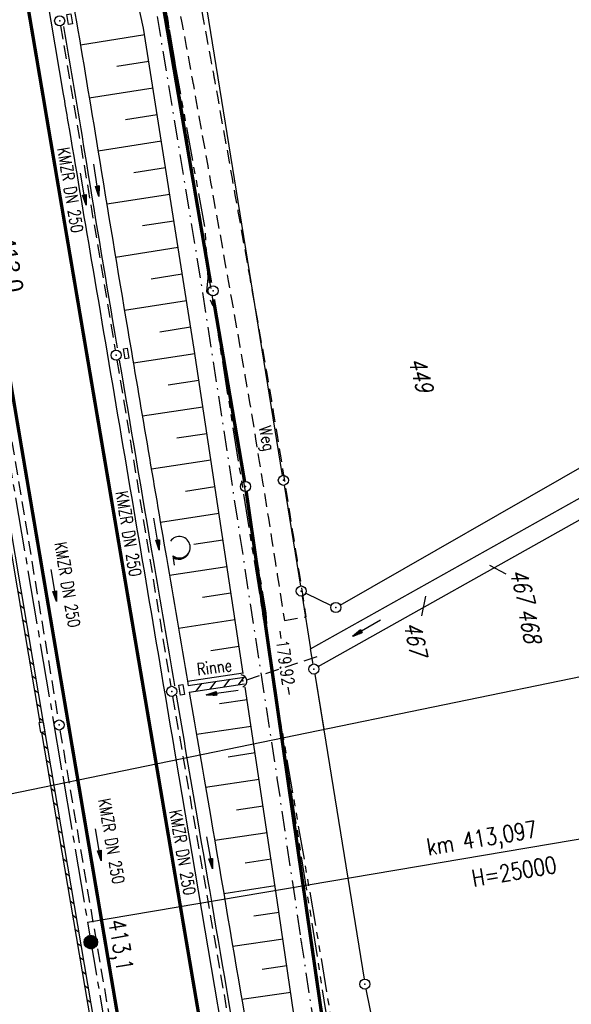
# Model space of a CAD drawing. Extents: x 447045 to 447634, y 442020 to 443192.
# Tile 36 of 82: x 447419 to 447501, y 442200 to 442346. Entities that reach past the tile are written whole.
import ezdxf
from ezdxf.enums import TextEntityAlignment as Align

# ---------------------------------------------------------------- set-up
doc = ezdxf.new("R2010")
doc.units = 0
doc.header["$LTSCALE"] = 2
doc.header["$MEASUREMENT"] = 0
for name, pattern in [('ACHSE', [5.5, 4, -0.5, 0.5, -0.5]), ('AUSGEZOGEN', [0]), ('BAB-FM2', [2.6, 1.5, -0.5, 0.1, -0.5]), ('GESTRICH-X2', [1.5, 1, -0.5]), ('PHANTOMX2', [5, 2.5, -0.5, 0.5, -0.5, 0.5, -0.5])]:
    doc.linetypes.add(name, pattern=pattern)
doc.layers.get('0').update_dxf_attribs({"linetype": 'AUSGEZOGEN'})
for name, color, linetype in [('206-ABSTAND', 8, 'AUSGEZOGEN'), ('206-FLSTNR', 8, 'AUSGEZOGEN'), ('206-GRENZL', 8, 'AUSGEZOGEN'), ('206-GRENZL-BAB', 7, 'AUSGEZOGEN'), ('206-GRENZP', 8, 'AUSGEZOGEN'), ('206-GRENZP-BAB', 7, 'AUSGEZOGEN'), ('207-FLSTNR', 8, 'AUSGEZOGEN'), ('207-GRENZL', 8, 'AUSGEZOGEN'), ('207-GRENZL-BAB', 7, 'AUSGEZOGEN'), ('207-GRENZP', 8, 'AUSGEZOGEN'), ('207-GRENZP-BAB', 7, 'AUSGEZOGEN'), ('ACHSETOP', 250, 'ACHSE'), ('BAB_FM', 5, 'BAB-FM2'), ('BOESCHG', 250, 'AUSGEZOGEN'), ('DURCHL', 200, 'GESTRICH-X2'), ('FBRTOP', 250, 'AUSGEZOGEN'), ('HEKT_B', 250, 'CONTINUOUS'), ('KANAL', 7, 'GESTRICH-X2'), ('Lichtwellenleiter COLT', 46, 'PHANTOMX2'), ('Lichtwellenleiter GLH', 46, 'PHANTOMX2'), ('MULDE', 250, 'AUSGEZOGEN'), ('NZ', 250, 'AUSGEZOGEN'), ('PFEIL', 7, 'CONTINUOUS'), ('PFEILTOP', 200, 'AUSGEZOGEN'), ('Planeinteilung', 250, 'CONTINUOUS'), ('RAHMEN', 7, 'AUSGEZOGEN'), ('Rinne', 200, 'CONTINUOUS'), ('SCHLITZRINNE', 200, 'AUSGEZOGEN'), ('SCHSYMBOL', 200, 'AUSGEZOGEN'), ('TEXTO', 4, 'CONTINUOUS'), ('WALD', 8, 'AUSGEZOGEN'), ('WEG', 250, 'GESTRICH-X2')]:
    doc.layers.add(name, color=color, linetype=linetype)
doc.styles.add('ROMANS', font='romans.shx', dxfattribs={"width": 0.8})
doc.styles.add('UNIR-H', font='unir_h.shx', dxfattribs={"width": 0.8})

# ---------------------------------------------------------------- blocks, each defined once
blk = doc.blocks.new('*X15')
at = {"color": 0}
for p, q in [((212.23, 257.39), (213.24, 258.4)), ((212.24, 257.33), (213.31, 258.4)), ((212.24, 257.47), (213.17, 258.4)), ((212.24, 257.26), (213.37, 258.39)), ((212.24, 257.55), (213.09, 258.39)), ((212.25, 257.2), (213.43, 258.38)), ((212.26, 257.63), (213, 258.37)), ((212.27, 257.14), (213.49, 258.37)), ((212.28, 257.09), (213.55, 258.35)), ((212.29, 257.73), (212.9, 258.35)), ((212.3, 257.04), (213.6, 258.33)), ((212.32, 256.99), (213.65, 258.31)), ((212.34, 257.86), (212.78, 258.29)), ((212.35, 256.94), (213.69, 258.29)), ((212.37, 256.9), (213.74, 258.26)), ((212.4, 256.85), (213.78, 258.24)), ((212.43, 256.81), (213.83, 258.21)), ((212.46, 256.77), (213.86, 258.18)), ((212.49, 256.73), (213.9, 258.14)), ((212.53, 256.7), (213.94, 258.11)), ((212.56, 256.66), (213.97, 258.07)), ((212.6, 256.63), (214.01, 258.03)), ((212.64, 256.6), (214.04, 257.99)), ((212.68, 256.57), (214.07, 257.95)), ((212.73, 256.54), (214.09, 257.91)), ((212.77, 256.52), (214.12, 257.86)), ((212.82, 256.49), (214.14, 257.82)), ((212.87, 256.47), (214.16, 257.77)), ((212.92, 256.45), (214.18, 257.72)), ((212.97, 256.44), (214.2, 257.66)), ((213.03, 256.42), (214.21, 257.6)), ((213.09, 256.41), (214.22, 257.54)), ((213.16, 256.41), (214.23, 257.48)), ((213.22, 256.4), (214.23, 257.41)), ((213.3, 256.41), (214.23, 257.34)), ((213.38, 256.41), (214.22, 257.26)), ((213.46, 256.43), (214.2, 257.17)), ((213.56, 256.46), (214.18, 257.07)), ((213.69, 256.51), (214.12, 256.95))]:
    blk.add_line(p, q, dxfattribs=at)
blk = doc.blocks.new('SRMAST2')
at = {"color": 0}
blk.add_circle((0, 0), 0.999, dxfattribs=at)
blk.add_point((0, 0), dxfattribs=at)
blk.add_blockref('*X15', (-213.23, -257.4))
blk = doc.blocks.new('GST')
at = {"color": 0}
blk.add_circle((0, 0), 0.75, dxfattribs=at)
blk.add_point((0, 0), dxfattribs=at)
blk = doc.blocks.new('13')
blk.add_lwpolyline([(0.76, 1.22), (-0.75, 1.22), (-0.75, 1.8), (0.76, 1.8)], close=True)
at = {"rotation": 180}
blk.add_blockref('GST', (0, 0), dxfattribs=at)
blk = doc.blocks.new('PFEIL2')
at = {"color": 0}
for p, q in [((0.88, 0), (-2.4, -0.01)), ((0.88, -0.27), (0.88, 0.28)), ((0.88, 0.28), (2.43, 0.01)), ((0.91, 0.27), (0.88, 0.26)), ((0.97, 0.26), (0.88, 0.25)), ((1.02, 0.25), (0.88, 0.23)), ((1.07, 0.24), (0.88, 0.21)), ((1.13, 0.23), (0.88, 0.19)), ((1.18, 0.22), (0.88, 0.17)), ((1.24, 0.21), (0.88, 0.15)), ((1.29, 0.21), (0.88, 0.14)), ((1.34, 0.2), (0.88, 0.12)), ((1.4, 0.19), (0.88, 0.1)), ((1.45, 0.18), (0.88, 0.08)), ((1.51, 0.17), (0.88, 0.06)), ((1.56, 0.16), (0.88, 0.04)), ((1.61, 0.15), (0.88, 0.02)), ((1.67, 0.14), (0.88, 0.01)), ((1.72, 0.13), (0.88, -0.01)), ((1.78, 0.12), (0.88, -0.03)), ((1.83, 0.11), (0.88, -0.05)), ((1.88, 0.1), (0.88, -0.07)), ((1.94, 0.09), (0.88, -0.09)), ((2.05, 0.08), (0.88, -0.12)), ((1.99, 0.08), (0.88, -0.11)), ((2.1, 0.07), (0.88, -0.14)), ((2.15, 0.06), (0.88, -0.16)), ((2.21, 0.05), (0.88, -0.18)), ((2.26, 0.04), (0.88, -0.2)), ((2.32, 0.03), (0.88, -0.22)), ((2.37, 0.02), (0.88, -0.23)), ((2.42, 0.01), (0.88, -0.25)), ((2.43, 0.01), (0.88, -0.27))]:
    blk.add_line(p, q, dxfattribs=at)
blk = doc.blocks.new('1135297')
at = {"layer": 'RAHMEN'}
blk.add_line((950, 5), (950, 292), dxfattribs=at)
blk = doc.blocks.new('LW')
at = {"color": 0}
blk.add_line((1.18, 0), (2.58, 0), dxfattribs=at)
for centre, radius, start, end in [((0.07, 1.19), 1.6, 312.7202, 226.7249), ((0.17, 1.08), 1.68, 321.1992, 68.9844), ((0.08, 1.13), 1.67, 319.2916, 65.2101)]:
    blk.add_arc(centre, radius, start, end, dxfattribs=at)
blk = doc.blocks.new('10')
blk.add_blockref('GST', (0, 0))
blk = doc.blocks.new('40')
at = {"color": 0}
blk.add_arc((0.02, 0.31), 0.91, 192.5363, 347.4637, dxfattribs=at)
blk.add_point((0, 0), dxfattribs=at)

msp = doc.modelspace()

# ---------------------------------------------------------------- linework, layer by layer
at = {"layer": '206-FLSTNR'}
msp.add_line((447479.53, 442260.4), (447478.97, 442257.43), dxfattribs=at)
at = {"layer": '206-GRENZL'}
for p, q in [((447458.32, 442278.34), (447435.92, 442417.03)), ((447466.89, 442259.06), (447509.85, 442283.72)), ((447458.56, 442276.86), (447460.98, 442261.88)), ((447462.49, 442252.52), (447505.65, 442276.76)), ((447463.63, 442249.91), (447507.62, 442274.64)), ((447461.78, 442260.82), (447465.56, 442259.01)), ((447461.22, 442260.4), (447462.49, 442252.52)), ((447462.86, 442250.28), (447462.49, 442252.52)), ((447463.1, 442248.8), (447464.43, 442240.58))]:
    msp.add_line(p, q, dxfattribs=at)
at = {"layer": '206-GRENZL-BAB', "const_width": 0.5, "flags": 128}
for points in [[(447429.03, 442415.78), (447447.62, 442307.02)], [(447448.07, 442304.41), (447452.68, 442277.43)], [(447452.92, 442275.95), (447458.2, 442239.3)]]:
    msp.add_lwpolyline(points, dxfattribs=at)
at = {"layer": '207-FLSTNR'}
msp.add_line((447491.52, 442263.66), (447489.1, 442264.96), dxfattribs=at)
at = {"layer": '207-GRENZL'}
for p, q in [((447458.32, 442278.34), (447452.83, 442312.34)), ((447466.89, 442259.06), (447509.85, 442283.72)), ((447458.56, 442276.86), (447460.98, 442261.88)), ((447462.49, 442252.52), (447505.65, 442276.76)), ((447463.63, 442249.91), (447507.62, 442274.64)), ((447461.78, 442260.82), (447465.56, 442259.01)), ((447461.22, 442260.4), (447462.49, 442252.52)), ((447462.86, 442250.28), (447462.49, 442252.52)), ((447463.1, 442248.8), (447470.43, 442203.44)), ((447470.7, 442201.96), (447487.17, 442119.35))]:
    msp.add_line(p, q, dxfattribs=at)
at = {"layer": '207-GRENZL-BAB', "const_width": 0.5, "flags": 128}
for points in [[(447446.99, 442310.74), (447447.63, 442306.96)], [(447448.06, 442304.49), (447452.68, 442277.43)], [(447452.92, 442275.95), (447478.39, 442099.35)]]:
    msp.add_lwpolyline(points, dxfattribs=at)
at = {"layer": 'ACHSETOP'}
msp.add_lwpolyline([(447413.15, 442307.54), (447425.67, 442233.59), (447438.19, 442159.65), (447454.89, 442061.05), (447456.74, 442050.11)], dxfattribs=at)
at = {"layer": 'BAB_FM', "flags": 128}
for points in [[(447287.85, 443084.34), (447299.24, 443047.47), (447314.2, 442998.98), (447327.56, 442950.02), (447335.27, 442919.51), (447350.59, 442849.2), (447359.25, 442799.96), (447367.9, 442750.71), (447376.25, 442701.41), (447385.1, 442652.2), (447393.45, 442602.9), (447401.9, 442553.62), (447411.24, 442504.49), (447420.3, 442457.34), (447421.02, 442453.41), (447429.32, 442406.13), (447437.97, 442356.88), (447446.12, 442307.55), (447457.49, 442233.3), (447461.15, 442208.57)], [(447461.01, 442209.52), (447468.47, 442160.08), (447477.51, 442098.44), (447479.69, 442087.43), (447488.56, 442088.93)]]:
    msp.add_lwpolyline(points, dxfattribs=at)
at = {"layer": 'BOESCHG'}
for p, q in [((447437.85, 442343.82), (447428.29, 442342.32)), ((447438.46, 442339.86), (447433.71, 442339.12)), ((447439.08, 442335.91), (447429.61, 442334.43)), ((447439.7, 442331.96), (447434.99, 442331.22)), ((447440.32, 442328.01), (447430.91, 442326.53)), ((447440.94, 442324.06), (447436.25, 442323.32)), ((447441.56, 442320.11), (447432.2, 442318.64)), ((447442.18, 442316.15), (447437.52, 442315.42)), ((447442.8, 442312.2), (447433.51, 442310.75)), ((447443.42, 442308.25), (447438.8, 442307.53)), ((447444.04, 442304.3), (447434.83, 442302.86)), ((447444.66, 442300.35), (447440.08, 442299.63)), ((447445.28, 442296.4), (447436.16, 442295.02)), ((447445.88, 442292.44), (447441.35, 442291.76)), ((447446.47, 442288.49), (447437.5, 442287.13)), ((447447.07, 442284.53), (447442.62, 442283.86)), ((447447.67, 442280.58), (447438.83, 442279.24)), ((447448.27, 442276.62), (447443.88, 442275.96)), ((447448.86, 442272.66), (447440.17, 442271.35)), ((447449.46, 442268.71), (447445.15, 442268.06)), ((447450.06, 442264.75), (447441.51, 442263.46)), ((447450.66, 442260.8), (447446.42, 442260.16)), ((447451.25, 442256.84), (447442.85, 442255.58)), ((447451.85, 442252.89), (447447.69, 442252.26)), ((447452.45, 442248.93), (447444.2, 442247.69)), ((447453.04, 442244.98), (447448.96, 442244.36)), ((447453.64, 442241.02), (447445.54, 442239.8)), ((447454.24, 442237.07), (447450.23, 442236.46)), ((447454.84, 442233.11), (447446.89, 442231.91)), ((447455.43, 442229.16), (447451.5, 442228.56)), ((447456.03, 442225.2), (447448.24, 442224.03)), ((447456.63, 442221.25), (447452.77, 442220.67)), ((447457.22, 442217.29), (447449.59, 442216.14)), ((447457.81, 442213.34), (447454.03, 442212.78)), ((447458.39, 442209.38), (447450.93, 442208.29)), ((447458.97, 442205.42), (447455.29, 442204.88)), ((447459.55, 442201.46), (447452.28, 442200.4))]:
    msp.add_line(p, q, dxfattribs=at)
for points in [[(447343.8, 442564.7, 0.001937), (447347.53, 442538.98, 0.004276), (447349.37, 442527.35, 0.000221), (447355.78, 442488.93, -0.00118), (447356.97, 442481.72, -0.002103), (447361.38, 442453.87, 0.004452), (447363.52, 442440.72, 0.000314), (447368.22, 442413.56, -0.000101), (447382.83, 442329.25, -0.000052), (447388.96, 442293.79, 0.000063), (447393.99, 442264.7, 0.008534), (447398.41, 442241.52, -0.005165), (447405.98, 442203.26, -0.012619), (447414.72, 442148.98, 0.015149), (447422.23, 442103.8, 0.002881), (447423.63, 442096.93, -0.000329), (447423.83, 442095.94, -0.014194)], [(447363.31, 442434.86, 0.000267), (447367.67, 442409.69, -0.000125), (447381.64, 442329.04, -0.000031), (447388.04, 442292.08, 0.000041), (447392.81, 442264.5, 0.003207), (447396.52, 442243.84, -0.001616), (447404.01, 442202.89, -0.009356), (447413.24, 442145.39, 0.012826), (447420.26, 442103.48, 0.004034), (447421.5, 442097.35, -0.002898), (447423.24, 442088.82, -0.014157), (447429.08, 442054.36, 0.001903), (447430.48, 442044.69, 0.007789)]]:
    msp.add_lwpolyline(points, format="xyb", dxfattribs=at)
for points in [[(447452.46, 442248.87), (447445.18, 442297.08), (447437.68, 442344.84), (447433.51, 442363.81), (447430.36, 442393.64)], [(447472.34, 442096.21), (447468.27, 442117.17), (447463.44, 442148.17), (447462.83, 442178.92), (447457.54, 442215.17), (447452.76, 442246.86)]]:
    msp.add_lwpolyline(points, dxfattribs=at)
at = {"layer": 'DURCHL'}
msp.add_line((447453, 442247.94), (447463.59, 442251.46), dxfattribs=at)
at = {"layer": 'FBRTOP', "color": 0}
msp.add_lwpolyline([(447358.95, 442729.41, 0.000005), (447365.21, 442692.44, -0.000003), (447371.47, 442655.47, -0.000003), (447379.82, 442606.17, 0.000003), (447388.17, 442556.87), (447409.04, 442433.62), (447425.73, 442335.03, -0.000003), (447426.43, 442330.92, -0.000001), (447429.91, 442310.38)], format="xyb", dxfattribs=at)
at = {"layer": 'FBRTOP', "color": 0, "const_width": 0.5}
for points in [[(447355.99, 442728.91, 0.000005), (447362.25, 442691.94, -0.000003), (447368.51, 442654.96, -0.000003), (447376.86, 442605.67, 0.000003), (447385.21, 442556.37), (447406.08, 442433.12), (447422.78, 442334.53, -0.000003), (447423.47, 442330.42, -0.000001), (447426.95, 442309.88)], [(447328.38, 442724.24, 0.000005), (447334.64, 442687.26, -0.000003), (447340.91, 442650.29, -0.000003), (447349.25, 442600.99, 0.000003), (447357.6, 442551.69), (447378.47, 442428.45), (447395.17, 442329.85, -0.000003), (447395.87, 442325.74, -0.000001), (447399.34, 442305.2)]]:
    msp.add_lwpolyline(points, format="xyb", dxfattribs=at)
at = {"layer": 'FBRTOP', "const_width": 0.5}
msp.add_lwpolyline([(447398.85, 442404.42, -0.000026), (447404.35, 442372.08, -0.000052), (447407.1, 442355.92), (447415.36, 442307.31, -0.000099), (447419.67, 442281.77, 0.000025), (447423.99, 442256.23, 0.000001), (447428.12, 442231.81, -0.000002), (447432.24, 442207.4, -0.000028), (447436.38, 442182.92, 0.000056), (447440.51, 442158.44, 0.000309), (447444.65, 442134.09, -0.000068), (447448.78, 442109.73, -0.000049), (447453.2, 442083.64, -0.000054), (447457.19, 442060.08, -0.000254), (447458.8, 442050.53, 0.000203)], format="xyb", dxfattribs=at)
msp.add_lwpolyline([(447426.95, 442309.88), (447439.47, 442235.93), (447452, 442161.98), (447468.69, 442063.39), (447470.46, 442052.93)], dxfattribs=at)
at = {"layer": 'FBRTOP'}
msp.add_lwpolyline([(447429.91, 442310.38, -0.000001), (447438.26, 442261.08, -0.000003), (447442.43, 442236.43), (447454.95, 442162.48, 0.000003), (447463.3, 442113.19, -0.000005), (447471.65, 442063.89), (447473.4, 442053.54)], format="xyb", dxfattribs=at)
at = {"layer": 'KANAL'}
for p, q in [((447425.34, 442345.19), (447433.47, 442296.94)), ((447433.72, 442295.47), (447441.72, 442246.97)), ((447416.63, 442292.22), (447425, 442241.97))]:
    msp.add_line(p, q, dxfattribs=at)
at = {"layer": 'KANAL', "flags": 128}
for points in [[(447441.97, 442245.47), (447443.56, 442236.28), (447450.16, 442198.03)], [(447425.25, 442240.47), (447426.57, 442232.78), (447433.5, 442192.44)]]:
    msp.add_lwpolyline(points, dxfattribs=at)
at = {"layer": 'Lichtwellenleiter COLT', "flags": 128}
msp.add_lwpolyline([(447344.52, 442875.65), (447352.7, 442828.1), (447369.23, 442734.8), (447375.87, 442696.64), (447378.62, 442680.63), (447387.83, 442624.89), (447395.61, 442573.2), (447401.59, 442547.29), (447411.34, 442497.77), (447422.71, 442454.96), (447426.64, 442430.36), (447433.51, 442393.05), (447442.37, 442339.26), (447456.7, 442249.29), (447463.6, 442209.09), (447469.32, 442174.78), (447469.36, 442166.15), (447470.01, 442158.25), (447478.55, 442083.31), (447480.14, 442073.68), (447482.71, 442066.62), (447485.07, 442055.95)], dxfattribs=at)
at = {"layer": 'Lichtwellenleiter GLH', "flags": 128}
msp.add_lwpolyline([(447259.04, 443168.21), (447265.31, 443151.83), (447279.09, 443111.84), (447290.99, 443072.43), (447309.84, 443012.75), (447312.7, 443003.91), (447321.36, 442972.16), (447331.73, 442933.43), (447344.04, 442881.27), (447352.15, 442831.86), (447362.44, 442776.78), (447362.44, 442776.78), (447385.5, 442641.63), (447385.5, 442641.63), (447399.79, 442555.67), (447401.59, 442547.29), (447405.35, 442530.29), (447408.25, 442515.86), (447412.3, 442495.68), (447415.14, 442489.08), (447418.34, 442478.18), (447421.52, 442464.98), (447421.52, 442464.98), (447427.09, 442431.18), (447433.16, 442395.08), (447433.6, 442392.11), (447442.37, 442339.26), (447446.8, 442314.88), (447447.2, 442307.73), (447447.04, 442305.66), (447448.11, 442303.18), (447455.85, 442257.88), (447455.97, 442254.99), (447459.18, 442233.7), (447462.55, 442212.49), (447466.16, 442189.43), (447469.2, 442166.06), (447470.01, 442158.25), (447477.85, 442087.76), (447478.83, 442082.34), (447479.74, 442076.08), (447482.71, 442066.62), (447482.87, 442066.06), (447484.53, 442055.83)], dxfattribs=at)
at = {"layer": 'MULDE'}
for points in [[(447419.55, 442393.01, 0.000407), (447424.08, 442366.78, -0.000599), (447427.48, 442347.06, -0.002002), (447430.89, 442326.69, 0.001525), (447435.32, 442299.95, 0.000138), (447441.06, 442266.12, 0.00025), (447444.24, 442247.45, 0.000001), (447444.3, 442247.09, -0.000031)], [(447425.8, 442345.06, -0.00184), (447428.91, 442326.37, 0.001525), (447433.35, 442299.62, 0.00001), (447433.75, 442297.29, 0.00025)], [(447434.06, 442295.46, 0.000121), (447439.09, 442265.79, 0.00025), (447442.26, 442247.11, 0), (447442.28, 442247.04, -0.000031)], [(447444.47, 442246.11, 0.000045), (447447.6, 442227.75, -0.000031), (447452.73, 442197.72, -0.000084), (447457.44, 442170.13, -0.000086), (447462.29, 442141.66, -0.003062), (447465.79, 442120.28, 0.002784), (447469.63, 442096.78, 0.000151), (447469.79, 442095.82, -0.000125)], [(447442.51, 442245.68, 0.000044), (447445.63, 442227.41, -0.000031), (447450.61, 442198.27, -0.000084)]]:
    msp.add_lwpolyline(points, format="xyb", dxfattribs=at)
at = {"layer": 'NZ'}
msp.add_line((447429.34, 442211.9), (447519.82, 442227.22), dxfattribs=at)
at = {"layer": 'PFEILTOP'}
for p, q in [((447447.57, 442246.57), (447448.41, 442247.71)), ((447449.67, 442246.89), (447450.51, 442248.03)), ((447451.76, 442247.21), (447452.6, 442248.35)), ((447445.47, 442246.26), (447446.31, 442247.4))]:
    msp.add_line(p, q, dxfattribs=at)
at = {"layer": 'Rinne'}
for p, q in [((447444.3, 442247.09), (447452.6, 442248.35)), ((447444.47, 442246.11), (447452.69, 442247.35))]:
    msp.add_line(p, q, dxfattribs=at)
at = {"layer": 'SCHLITZRINNE'}
for p, q in [((447418.95, 442261.12), (447419.53, 442260.71)), ((447419.3, 442259.03), (447419.88, 442258.61)), ((447419.66, 442256.93), (447420.24, 442256.52)), ((447420.01, 442254.84), (447420.59, 442254.43)), ((447420.37, 442252.75), (447420.94, 442252.34)), ((447420.72, 442250.65), (447421.3, 442250.24)), ((447421.08, 442248.56), (447421.65, 442248.15)), ((447421.43, 442246.47), (447422.01, 442246.06)), ((447421.79, 442244.37), (447422.36, 442243.96)), ((447422.14, 442242.28), (447422.72, 442241.87)), ((447422.58, 442240.13), (447423.07, 442239.78)), ((447422.85, 442238.1), (447423.43, 442237.68)), ((447423.2, 442236), (447423.78, 442235.59)), ((447423.56, 442233.91), (447424.14, 442233.5)), ((447423.91, 442231.82), (447424.49, 442231.4)), ((447424.27, 442229.72), (447424.85, 442229.31)), ((447424.62, 442227.63), (447425.2, 442227.22)), ((447424.98, 442225.54), (447425.56, 442225.13)), ((447425.33, 442223.44), (447425.91, 442223.03)), ((447425.69, 442221.35), (447426.26, 442220.94)), ((447426.04, 442219.26), (447426.62, 442218.85)), ((447426.4, 442217.16), (447426.97, 442216.75)), ((447426.75, 442215.07), (447427.33, 442214.66)), ((447427.11, 442212.98), (447427.68, 442212.57)), ((447427.46, 442210.88), (447428.04, 442210.47)), ((447427.82, 442208.79), (447428.39, 442208.38)), ((447428.17, 442206.7), (447428.75, 442206.29)), ((447428.53, 442204.6), (447429.1, 442204.19)), ((447428.88, 442202.51), (447429.46, 442202.1)), ((447429.24, 442200.42), (447429.81, 442200.01))]:
    msp.add_line(p, q, dxfattribs=at)
at = {"layer": 'SCHLITZRINNE', "flags": 128}
for points in [[(447334.61, 442762.62), (447342.75, 442714.53), (447353.71, 442649.78), (447366.66, 442573), (447374.28, 442528.1), (447381.7, 442484.19), (447389.27, 442439.44), (447397.61, 442390.05), (447405.85, 442341.53), (447414.19, 442292.22), (447422.92, 442240.68), (447431.34, 442190.99), (447439.46, 442143.08), (447447.75, 442093.98), (447454.08, 442054.03), (447454.81, 442049.71)], [(447413.73, 442291.94), (447422.26, 442241.6)], [(447422.51, 442240.12), (447430.67, 442191.97)]]:
    msp.add_lwpolyline(points, dxfattribs=at)
at = {"layer": 'SCHSYMBOL'}
msp.add_lwpolyline([(447422.75, 442241.68), (447423, 442240.2), (447422.42, 442240.1), (447422.17, 442241.59)], close=True, dxfattribs=at)
at = {"layer": 'WEG', "flags": 128}
for points in [[(447327.04, 443083.7, -0.002437), (447335.29, 443058.34, -0.004339), (447339.73, 443044.04, -0.000099), (447349.2, 443012.57, -0.002471), (447349.57, 443011.31, -0.004476), (447354.58, 442993.43, -0.004642), (447359.09, 442976.11, -0.002895), (447363.28, 442958.99, -0.001656), (447370.33, 442928.99, -0.001604), (447377.06, 442899.46, -0.001875), (447382.65, 442874.17, -0.004421), (447389.34, 442841.92, -0.006132), (447393.68, 442818.58, -0.003005), (447398.02, 442792.54, 0.00306), (447402.29, 442766.98, 0.000288), (447407.23, 442738.57, -0.000455), (447410.34, 442720.59, -0.000333), (447413.61, 442701.59, -0.000095), (447425.01, 442634.92, -0.000977), (447428.71, 442613.02, -0.00052), (447435.53, 442571.84, -0.008035), (447438.5, 442551.81, -0.022466), (447439.12, 442544.59, -0.016241), (447439.14, 442542.64, -0.016249), (447439.03, 442540.68, -0.027453), (447438.53, 442537.23, -0.026189), (447437.62, 442533.68, -0.022802), (447436.84, 442531.53, 0.031624), (447436.3, 442529.97, 0.019762), (447436, 442528.67, -0.017482), (447435.67, 442527.21, -0.034777), (447434.2, 442522.91, 0.024921), (447432.03, 442516.95, 0.008019), (447430.56, 442511.86, 0.00626), (447428.86, 442505.3, 0.01351), (447427.51, 442499.08, 0.007166), (447425.44, 442487.26, 0.018996), (447424.07, 442475.91, 0.022795), (447423.72, 442466.38, 0.023282), (447424.42, 442453.67, 0.0189), (447426.6, 442438.15, 0.001894), (447430.26, 442418.16, -0.002492), (447433.03, 442402.96, -0.000576), (447437.35, 442378.35, 0.001527), (447439, 442369.06, 0.001994), (447441.4, 442356.08, -0.00139), (447444.86, 442337.47, -0.001216), (447445.02, 442336.6, -0.000027), (447451.99, 442297.46, -0.003817), (447454.31, 442283.79, -0.001935), (447458.59, 442256.78)], [(447455.51, 442531.3, 0.017896), (447451.34, 442531.44, 0.023731), (447448.19, 442531.28, 0.002173), (447445.5, 442531, 0.010156), (447444.93, 442530.92, 0.041448), (447443.29, 442530.54, 0.034455), (447441.42, 442529.79, 0.061248), (447439.89, 442528.8, 0.134512), (447439.41, 442528.11), (447438.72, 442526.13), (447435.12, 442515.98, 0.018423), (447434.23, 442513.12, 0.006241), (447432.01, 442504.57, 0.013529), (447430.68, 442498.44, 0.007199), (447428.65, 442486.83, 0.018963), (447427.31, 442475.73, 0.022709), (447426.97, 442466.41, 0.023368), (447427.65, 442453.92, 0.018891), (447429.8, 442438.6, 0.001909), (447433.45, 442418.73, -0.002498), (447436.21, 442403.53, -0.000577), (447440.53, 442378.93, 0.001527), (447442.18, 442369.64, 0.001993), (447444.58, 442356.66, -0.001389), (447448.04, 442338.04, -0.001216), (447448.2, 442337.18, -0.000027), (447455.18, 442298, -0.003817), (447457.5, 442284.32, -0.001935), (447461.79, 442257.3)]]:
    msp.add_lwpolyline(points, format="xyb", dxfattribs=at)
msp.add_lwpolyline([(447458.59, 442256.78), (447461.79, 442257.3)], dxfattribs=at)

# ---------------------------------------------------------------- block references
at = {"layer": '206-GRENZP', "rotation": 281.646770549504}
for p in [(447458.44, 442277.6), (447461.1, 442261.14), (447466.24, 442258.69), (447462.98, 442249.54)]:
    msp.add_blockref('GST', p, dxfattribs=at)
at = {"layer": '206-GRENZP-BAB', "rotation": 281.646770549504}
msp.add_blockref('GST', (447452.81, 442276.69), dxfattribs=at)
at = {"layer": '207-GRENZP', "rotation": 285.3280982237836}
for p in [(447458.44, 442277.6), (447461.1, 442261.14), (447466.24, 442258.69), (447462.98, 442249.54), (447470.55, 442202.7)]:
    msp.add_blockref('GST', p, dxfattribs=at)
at = {"layer": '207-GRENZP-BAB', "rotation": 285.3280982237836}
msp.add_blockref('GST', (447452.81, 442276.69), dxfattribs=at)
at = {"layer": 'HEKT_B'}
msp.add_blockref('SRMAST2', (447429.84, 442208.94), dxfattribs=at)
at = {"layer": 'PFEIL'}
for p, rotation in [((447428.71, 442320.91), 279.5649000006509), ((447439.6, 442269.59), 279.3761999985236), ((447424.34, 442261.98), 279.4559000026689), ((447430.94, 442223.42), 279.7631000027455), ((447447.5, 442222.21), 279.7704000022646)]:
    msp.add_blockref('PFEIL2', p, dxfattribs=dict(at, rotation=rotation))
at = {"layer": 'PFEILTOP'}
for p, rotation in [((447430.65, 442322.22), 278.9168412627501), ((447470.79, 442255.65), 210.1631464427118), ((447449.37, 442246.06), 187.9314331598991)]:
    msp.add_blockref('PFEIL2', p, dxfattribs=dict(at, rotation=rotation))
at = {"layer": 'Planeinteilung', "linetype": 'Continuous', "rotation": 281.6467705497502}
msp.add_blockref('1135297', (447081.31, 443131.58), dxfattribs=at)
at = {"layer": 'SCHSYMBOL'}
for name, p, rotation in [('13', (447425.21, 442345.92), 279.6116), ('13', (447433.59, 442296.2), 279.6116), ('40', (447452.42, 442247.79), 98.58683135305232), ('13', (447441.85, 442246.22), 279.6116), ('GST', (447425.12, 442241.22), 279.6115999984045)]:
    msp.add_blockref(name, p, dxfattribs=dict(at, rotation=rotation))
msp.add_blockref('10', (447447.99, 442305.78), dxfattribs=at)
at = {"layer": 'WALD', "rotation": 279.2437571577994}
msp.add_blockref('LW', (447441.81, 442267.53), dxfattribs=at)

# ---------------------------------------------------------------- texts
at = {"layer": '206-ABSTAND', "insert": (447458.73, 442250.48), "char_height": 1.8, "attachment_point": 5, "rotation": 278.2106, "style": 'ROMANS'}
msp.add_mtext('-179.92-', dxfattribs=at)
at = {"layer": '206-FLSTNR', "style": 'ROMANS', "oblique": 15, "width": 0.8}
for s, p in [('468', (447493.29, 442258.3)), ('467', (447476.33, 442256.29))]:
    msp.add_text(s, height=2.5, rotation=281.6468, dxfattribs=at).set_placement(p)
at = {"layer": '207-FLSTNR', "style": 'ROMANS', "oblique": 15, "width": 0.8}
for s, p in [('449', (447476.98, 442295.47)), ('467', (447492.03, 442264.05))]:
    msp.add_text(s, height=2.5, rotation=285.3281, dxfattribs=at).set_placement(p)
at = {"layer": 'HEKT_B', "style": 'UNIR-H'}
msp.add_text('km 413,0', height=2.5, rotation=279.6115, dxfattribs=at).set_placement((447415.15, 442318.97))
at = {"layer": 'HEKT_B', "style": 'ROMANS', "width": 0.8}
msp.add_text('413,1', height=2.5, rotation=279.6115, dxfattribs=at).set_placement((447432.45, 442212.11))
at = {"layer": 'NZ', "style": 'ROMANS', "width": 0.8}
for s, p in [('km 413,097', (447479.97, 442221.8)), ('H=25000', (447486.67, 442217.16))]:
    msp.add_text(s, height=2.5, rotation=9.6111, dxfattribs=at).set_placement(p)
at = {"layer": 'Rinne', "style": 'ROMANS', "width": 0.8}
msp.add_text('Rinne', height=1.8, rotation=7.4248, dxfattribs=at).set_placement((447445.7, 442248.59))
at = {"layer": 'TEXTO', "style": 'ROMANS', "width": 0.75}
for rotation, p in [(279.5649, (447425.92, 442320.61)), (279.3762, (447434.57, 442269.5)), (279.4559, (447425.48, 442261.94)), (279.7631, (447432.02, 442223.79)), (279.7704, (447442.59, 442222.11))]:
    msp.add_text('KMZR DN 250', height=1.8, rotation=rotation, dxfattribs=at).set_placement(p, align=Align.CENTER)
at = {"layer": 'WEG', "style": 'ROMANS', "width": 0.8}
msp.add_text('Weg', height=1.8, rotation=281.2954, dxfattribs=at).set_placement((447454.78, 442285.49))

doc.saveas('drawing.dxf')
